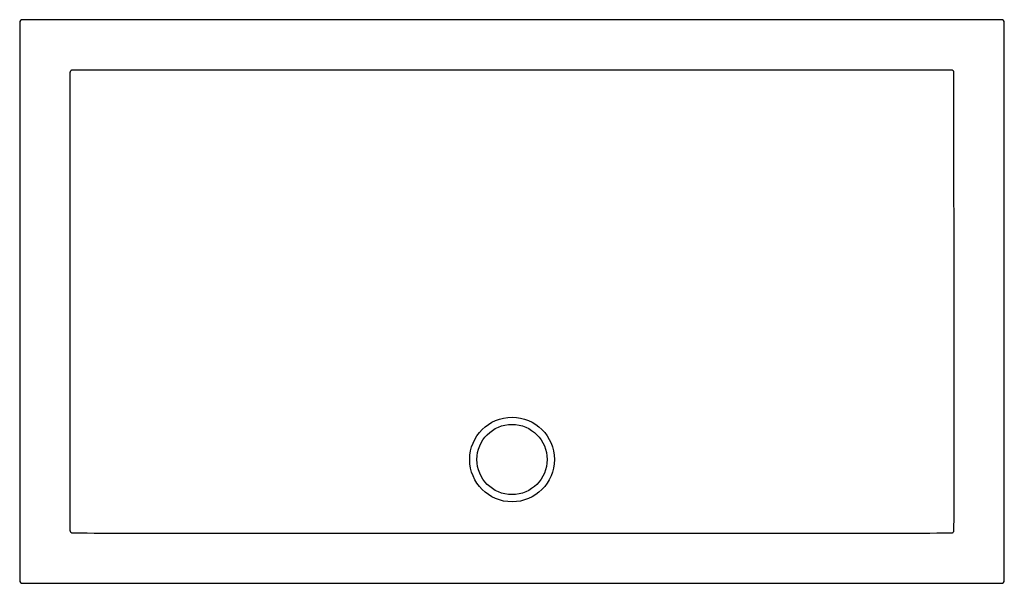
# Model space of a CAD drawing. Header units: millimetres. Extents: x 3672.74 to 3674.14, y 2281.6 to 2282.4.
import ezdxf

# ---------------------------------------------------------------- set-up
doc = ezdxf.new("R2010")
doc.units = ezdxf.units.MM
doc.layers.add('SANINDUSA', color=3, linetype='Continuous')

msp = doc.modelspace()

# ---------------------------------------------------------------- linework, layer by layer
at = {"layer": 'SANINDUSA'}
for p, q in [((3672.7398, 2282.3986), (3672.7398, 2281.604)), ((3674.1384, 2282.4026), (3672.7438, 2282.4026)), ((3674.1424, 2281.604), (3674.1424, 2282.3986)), ((3672.7438, 2281.6), (3674.1384, 2281.6))]:
    msp.add_line(p, q, dxfattribs=at)
at = {"layer": 'SANINDUSA', "flags": 128}
msp.add_lwpolyline([(3674.0708, 2281.7763), (3674.0708, 2281.7843), (3674.0708, 2281.8163), (3674.0708, 2281.9443), (3674.0707, 2282.3259)], dxfattribs=at)
at = {"layer": 'SANINDUSA'}
for radius in [0.0603, 0.05]:
    msp.add_circle((3673.4411, 2281.7763), radius, dxfattribs=at)
for centre, major_axis in [((3672.7438, 2282.3986), (-0.00283, 0.00283)), ((3674.1384, 2282.3986), (0.00283, 0.00283)), ((3672.7438, 2281.604), (-0.00283, -0.00283)), ((3674.1384, 2281.604), (0.00283, -0.00283))]:
    msp.add_ellipse(centre, major_axis=major_axis, ratio=0.999695, start_param=5.497939, end_param=7.068431, dxfattribs=at)
for points, knots in [([(3672.8151, 2282.331), (3672.8149, 2282.331), (3672.8147, 2282.331), (3672.8142, 2282.3309), (3672.8139, 2282.3308), (3672.8135, 2282.3306), (3672.8133, 2282.3305), (3672.8129, 2282.3302), (3672.8127, 2282.3301), (3672.8122, 2282.3296), (3672.8119, 2282.3291), (3672.8116, 2282.3285), (3672.8115, 2282.3282), (3672.8114, 2282.3278), (3672.8114, 2282.3275), (3672.8114, 2282.3273)], [0, 0, 0, 0, 0.125, 0.125, 0.25, 0.25, 0.375, 0.375, 0.5, 0.5, 0.75, 0.75, 0.875, 0.875, 1, 1, 1, 1]), ([(3673.4411, 2282.331), (3673.337, 2282.331), (3673.2329, 2282.331), (3673.0247, 2282.331), (3672.9206, 2282.331), (3672.8165, 2282.331)], [0, 0, 0, 0, 0.5, 0.5, 1, 1, 1, 1]), ([(3674.0657, 2282.331), (3673.9616, 2282.331), (3673.8575, 2282.331), (3673.6493, 2282.331), (3673.5452, 2282.331), (3673.4411, 2282.331)], [0, 0, 0, 0, 0.5, 0.5, 1, 1, 1, 1]), ([(3674.0707, 2282.3273), (3674.0707, 2282.3275), (3674.0707, 2282.3278), (3674.0706, 2282.3282), (3674.0706, 2282.3285), (3674.0704, 2282.3289), (3674.0703, 2282.3291), (3674.07, 2282.3295), (3674.0698, 2282.3297), (3674.0693, 2282.3302), (3674.0689, 2282.3305), (3674.0682, 2282.3308), (3674.068, 2282.3309), (3674.0675, 2282.331), (3674.0673, 2282.331), (3674.067, 2282.331)], [0, 0, 0, 0, 0.125, 0.125, 0.25, 0.25, 0.375, 0.375, 0.5, 0.5, 0.75, 0.75, 0.875, 0.875, 1, 1, 1, 1]), ([(3672.8114, 2281.6754), (3672.8114, 2281.6751), (3672.8114, 2281.6749), (3672.8115, 2281.6744), (3672.8116, 2281.6742), (3672.8118, 2281.6737), (3672.8119, 2281.6735), (3672.8122, 2281.6731), (3672.8123, 2281.6729), (3672.8128, 2281.6724), (3672.8133, 2281.6721), (3672.8139, 2281.6719), (3672.8142, 2281.6718), (3672.8146, 2281.6717), (3672.8149, 2281.6717), (3672.8151, 2281.6717)], [0, 0, 0, 0, 0.125, 0.125, 0.25, 0.25, 0.375, 0.375, 0.5, 0.5, 0.75, 0.75, 0.875, 0.875, 1, 1, 1, 1]), ([(3672.8165, 2281.6717), (3672.8685, 2281.6716), (3672.9206, 2281.6716), (3673.0247, 2281.6716), (3673.0767, 2281.6716), (3673.1548, 2281.6716), (3673.1808, 2281.6716), (3673.2329, 2281.6716), (3673.2589, 2281.6716), (3673.311, 2281.6716), (3673.337, 2281.6716), (3673.3695, 2281.6716), (3673.376, 2281.6716), (3673.389, 2281.6715), (3673.3955, 2281.6715), (3673.4086, 2281.6715), (3673.4151, 2281.6715), (3673.4281, 2281.6715), (3673.4346, 2281.6715), (3673.4476, 2281.6715), (3673.4541, 2281.6715), (3673.4671, 2281.6715), (3673.4736, 2281.6715), (3673.4866, 2281.6715), (3673.4931, 2281.6715), (3673.5061, 2281.6716), (3673.5126, 2281.6716), (3673.5452, 2281.6716), (3673.5712, 2281.6716), (3673.6233, 2281.6716), (3673.6493, 2281.6716), (3673.7013, 2281.6716), (3673.7273, 2281.6716), (3673.8054, 2281.6716), (3673.8575, 2281.6716), (3673.9616, 2281.6716), (3674.0136, 2281.6716), (3674.0657, 2281.6717)], [0, 0, 0, 0, 0.125, 0.125, 0.25, 0.25, 0.3125, 0.3125, 0.375, 0.375, 0.4375, 0.4375, 0.453125, 0.453125, 0.46875, 0.46875, 0.484375, 0.484375, 0.5, 0.5, 0.515625, 0.515625, 0.53125, 0.53125, 0.546875, 0.546875, 0.5625, 0.5625, 0.625, 0.625, 0.6875, 0.6875, 0.75, 0.75, 0.875, 0.875, 1, 1, 1, 1]), ([(3674.067, 2281.6717), (3674.0673, 2281.6717), (3674.0675, 2281.6717), (3674.068, 2281.6718), (3674.0682, 2281.6719), (3674.0687, 2281.672), (3674.0689, 2281.6722), (3674.0693, 2281.6724), (3674.0695, 2281.6726), (3674.07, 2281.6731), (3674.0703, 2281.6735), (3674.0706, 2281.6742), (3674.0706, 2281.6744), (3674.0707, 2281.6749), (3674.0707, 2281.6751), (3674.0707, 2281.6754)], [0, 0, 0, 0, 0.125, 0.125, 0.25, 0.25, 0.375, 0.375, 0.5, 0.5, 0.75, 0.75, 0.875, 0.875, 1, 1, 1, 1])]:
    msp.add_open_spline(points, degree=3, knots=knots, dxfattribs=at)
for points in [[(3672.8114, 2282.3273), (3672.8114, 2282.3268), (3672.8114, 2282.3264), (3672.8114, 2282.3259)], [(3672.8165, 2282.331), (3672.816, 2282.331), (3672.8156, 2282.331), (3672.8151, 2282.331)], [(3674.067, 2282.331), (3674.0666, 2282.331), (3674.0661, 2282.331), (3674.0657, 2282.331)], [(3674.0707, 2282.3259), (3674.0707, 2282.3264), (3674.0707, 2282.3268), (3674.0707, 2282.3273)], [(3672.8114, 2282.3259), (3672.8114, 2282.1427), (3672.8114, 2281.9595), (3672.8114, 2281.7763)], [(3672.8114, 2281.7763), (3672.8114, 2281.7431), (3672.8114, 2281.7099), (3672.8114, 2281.6767)], [(3674.0707, 2281.6767), (3674.0708, 2281.7099), (3674.0708, 2281.7431), (3674.0708, 2281.7763)], [(3672.8114, 2281.6767), (3672.8114, 2281.6763), (3672.8114, 2281.6758), (3672.8114, 2281.6754)], [(3672.8151, 2281.6717), (3672.8156, 2281.6717), (3672.816, 2281.6717), (3672.8165, 2281.6717)], [(3674.0657, 2281.6717), (3674.0661, 2281.6717), (3674.0666, 2281.6717), (3674.067, 2281.6717)], [(3674.0707, 2281.6754), (3674.0707, 2281.6758), (3674.0707, 2281.6763), (3674.0707, 2281.6767)]]:
    msp.add_open_spline(points, degree=3, dxfattribs=at)

doc.saveas('drawing.dxf')
